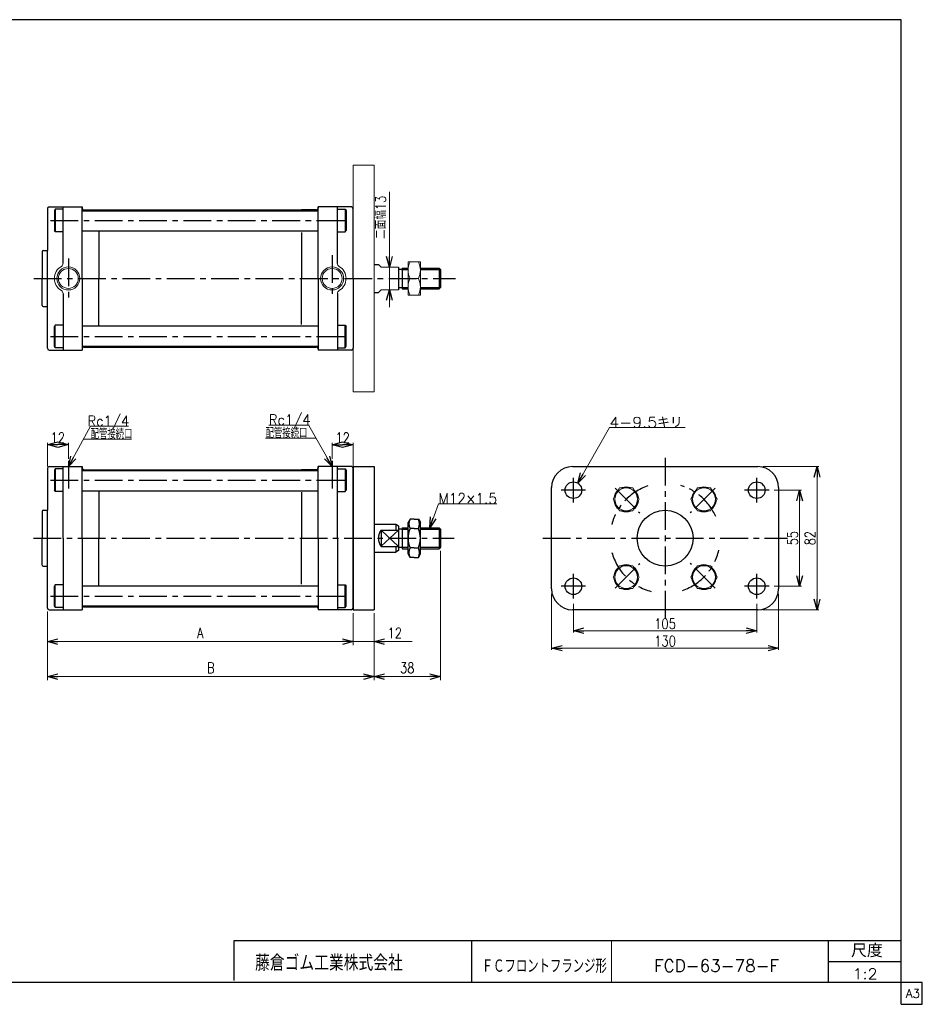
# Model space of a CAD drawing. Header units: millimetres. Extents: x -380 to 408, y -281 to 283.
# Tile 2 of 2: x -109 to 408, y -281 to 283. Entities that reach past the tile are written whole.
import ezdxf
from ezdxf.enums import TextEntityAlignment as Align

# ---------------------------------------------------------------- set-up
doc = ezdxf.new("R2010")
doc.units = ezdxf.units.MM
doc.header["$LTSCALE"] = 0.5
doc.linetypes.add('CENTER', pattern=[50.8, 31.75, -6.35, 6.35, -6.35])
doc.layers.add('Layer0001', color=7, linetype='Continuous')
doc.layers.add('ZUWAKU', color=7, linetype='Continuous')
doc.styles.add('FdaStyle0', font='txt.shx', dxfattribs={"width": 0.8, "bigfont": 'bigfont'})
doc.dimstyles.new('DaDimRotatedStyle', dxfattribs={"dimtxt": 6, "dimasz": 6.000004, "dimexe": 1, "dimexo": 2, "dimgap": 1, "dimtad": 3, "dimdsep": 46, "dimtxsty": 'FdaStyle0', "dimblk1": 'OPEN30', "dimblk2": 'OPEN30', "dimsah": 1, "dimcen": 0.09, "dimclrd": 4, "dimclre": 4, "dimclrt": 4, "dimadec": 0, "dimazin": 2, "dimtfac": 1, "dimtdec": 4, "dimtmove": 0, "dimatfit": 0, "dimfxl": 1, "dimarcsym": 0})

# ---------------------------------------------------------------- blocks, each defined once
blk = doc.blocks.new('_OPEN30')
at = {"color": 0, "linetype": 'ByBlock', "lineweight": -2}
for p, q in [((-1, 0.267949), (0, 0)), ((0, 0), (-1, -0.267949)), ((0, 0), (-1, 0))]:
    blk.add_line(p, q, dxfattribs=at)
blk = doc.blocks.new('*D1')
at = {"layer": 'Layer0001', "color": 4, "linetype": 'Continuous', "lineweight": 13}
for p, q in [((70.16, 31.37), (70.16, 40.53)), ((70.16, 39.53), (82.16, 39.53)), ((82.16, 26.99), (82.16, 40.53))]:
    blk.add_line(p, q, dxfattribs=at)
at = {"layer": 'Layer0001', "color": 4, "xscale": 6.000005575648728, "yscale": 5.999978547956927}
for p, rotation in [((70.16, 39.53), 180), ((82.16, 39.53), 360)]:
    blk.add_blockref('_OPEN30', p, dxfattribs=dict(at, rotation=rotation))
at = {"layer": 'Layer0001', "color": 4, "insert": (76.16, 40.53), "char_height": 6, "width": 19.5, "attachment_point": 8, "style": 'FdaStyle0'}
blk.add_mtext('\\T1.00;12', dxfattribs=at)
blk = doc.blocks.new('*D2')
at = {"layer": 'Layer0001', "color": 4, "linetype": 'Continuous', "lineweight": 13}
for p, q in [((-92.84, 26.99), (-92.84, 40.6)), ((-92.84, 39.6), (-80.84, 39.6)), ((-80.84, 31.37), (-80.84, 40.6))]:
    blk.add_line(p, q, dxfattribs=at)
at = {"layer": 'Layer0001', "color": 4, "xscale": 6.000005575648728, "yscale": 5.999978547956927}
for p, rotation in [((-92.84, 39.6), 180), ((-80.84, 39.6), 360)]:
    blk.add_blockref('_OPEN30', p, dxfattribs=dict(at, rotation=rotation))
at = {"layer": 'Layer0001', "color": 4, "insert": (-86.84, 40.6), "char_height": 6, "width": 19.5, "attachment_point": 8, "style": 'FdaStyle0'}
blk.add_mtext('\\T1.00;12', dxfattribs=at)
blk = doc.blocks.new('DC_GROUP_Φ63_1')
at = {"layer": 'Layer0001', "color": 4, "linetype": 'Continuous', "lineweight": 13}
for p, q in [((126.01, -8.01), (130.98, 5.72)), ((130.98, 5.72), (164.45, 5.72))]:
    blk.add_line(p, q, dxfattribs=at)
at = {"layer": 'Layer0001', "color": 4, "xscale": 6.000005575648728, "yscale": 5.999978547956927, "rotation": 250.1008475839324}
blk.add_blockref('_OPEN30', (126.01, -8.01), dxfattribs=at)
at = {"layer": 'Layer0001', "color": 4, "style": 'FdaStyle0', "width": 0.777778}
blk.add_text('M12×1.5', height=6, dxfattribs=at).set_placement((130.98, 5.72), (164.58, 5.72), align=Align.FIT)
blk = doc.blocks.new('DC_GROUP_Φ63_2')
at = {"color": 4, "linetype": 'Continuous', "lineweight": 13}
for p, q in [((120.66, 144.26), (113.66, 144.26)), ((113.66, 144.26), (113.66, 125.26)), ((120.66, 125.26), (120.66, 144.26)), ((114.79, 134.76), (119.54, 134.76)), ((113.66, 125.26), (120.66, 125.26))]:
    blk.add_line(p, q, dxfattribs=at)
for centre, start, end in [((124.14, 139.51), 153.0711, 206.9289), ((110.18, 139.51), 333.0711, 26.9289), ((124.14, 130.01), 153.0711, 206.9289), ((110.18, 130.01), 333.0711, 26.9289)]:
    blk.add_arc(centre, 10.49, start, end, dxfattribs=at)
blk = doc.blocks.new('DA_IMAGEDIMGROUP_1')
at = {"color": 4, "linetype": 'Continuous', "lineweight": 13}
for p, q in [((102.94, 184.38), (102.94, 141.26)), ((102.94, 128.26), (102.94, 141.26)), ((102.94, 118.26), (102.94, 128.26))]:
    blk.add_line(p, q, dxfattribs=at)
at = {"color": 4, "xscale": 6.000005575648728, "yscale": 5.999978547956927}
for p, rotation in [((102.94, 141.26), 270), ((102.94, 128.26), 90)]:
    blk.add_blockref('_OPEN30', p, dxfattribs=dict(at, rotation=rotation))
at = {"color": 4, "insert": (100.94, 157.38), "char_height": 6, "width": 45, "attachment_point": 7, "rotation": 90, "style": 'FdaStyle0'}
blk.add_mtext('\\T1.00;二面幅13', dxfattribs=at)
blk = doc.blocks.new('DC_GROUP_Φ63_3')
at = {"color": 4, "linetype": 'Continuous', "lineweight": 13}
for p, q in [((234.73, 14.76), (230.98, 8.26)), ((242.24, 14.76), (234.73, 14.76)), ((245.99, 8.26), (242.24, 14.76)), ((230.98, 8.26), (234.73, 1.76)), ((242.24, 1.76), (245.99, 8.26)), ((234.73, 1.76), (242.24, 1.76))]:
    blk.add_line(p, q, dxfattribs=at)
blk.add_circle((238.48, 8.26), 6.5, dxfattribs=at)
blk = doc.blocks.new('DC_GROUP_Φ63_4')
at = {"color": 4, "linetype": 'Continuous', "lineweight": 13}
for p, q in [((275.53, 8.26), (279.28, 14.76)), ((279.28, 14.76), (286.78, 14.76)), ((286.78, 14.76), (290.54, 8.26)), ((279.28, 1.76), (275.53, 8.26)), ((290.54, 8.26), (286.78, 1.76)), ((286.78, 1.76), (279.28, 1.76))]:
    blk.add_line(p, q, dxfattribs=at)
blk.add_circle((283.03, 8.26), 6.5, dxfattribs=at)
blk = doc.blocks.new('DC_GROUP_Φ63_5')
at = {"color": 4, "linetype": 'Continuous', "lineweight": 13}
for p, q in [((230.98, -36.29), (234.73, -29.79)), ((234.73, -29.79), (242.24, -29.79)), ((242.24, -29.79), (245.99, -36.29)), ((234.73, -42.79), (230.98, -36.29)), ((245.99, -36.29), (242.24, -42.79)), ((242.24, -42.79), (234.73, -42.79))]:
    blk.add_line(p, q, dxfattribs=at)
blk.add_circle((238.48, -36.29), 6.5, dxfattribs=at)
blk = doc.blocks.new('DC_GROUP_Φ63_6')
at = {"color": 4, "linetype": 'Continuous', "lineweight": 13}
for p, q in [((230.98, -36.29), (234.73, -29.79)), ((234.73, -29.79), (242.24, -29.79)), ((242.24, -29.79), (245.99, -36.29)), ((234.73, -42.79), (230.98, -36.29)), ((245.99, -36.29), (242.24, -42.79)), ((242.24, -42.79), (234.73, -42.79))]:
    blk.add_line(p, q, dxfattribs=at)
blk.add_circle((238.48, -36.29), 6.5, dxfattribs=at)
blk = doc.blocks.new('DC_GROUP_Φ63_7')
at = {"color": 4, "linetype": 'Continuous', "lineweight": 13}
for p, q in [((279.28, -29.79), (275.53, -36.29)), ((286.78, -29.79), (279.28, -29.79)), ((290.54, -36.29), (286.78, -29.79)), ((275.53, -36.29), (279.28, -42.79)), ((286.78, -42.79), (290.54, -36.29)), ((279.28, -42.79), (286.78, -42.79))]:
    blk.add_line(p, q, dxfattribs=at)
blk.add_circle((283.03, -36.29), 6.5, dxfattribs=at)
blk = doc.blocks.new('*D12')
at = {"color": 4, "linetype": 'Continuous', "lineweight": 13}
for p, q in [((208.26, -51.51), (208.26, -68.01)), ((313.26, -51.51), (313.26, -68.01)), ((208.26, -67.01), (313.26, -67.01))]:
    blk.add_line(p, q, dxfattribs=at)
at = {"color": 4, "xscale": 6.000005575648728, "yscale": 5.999978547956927}
for p, rotation in [((208.26, -67.01), 180), ((313.26, -67.01), 360)]:
    blk.add_blockref('_OPEN30', p, dxfattribs=dict(at, rotation=rotation))
at = {"color": 4, "insert": (260.76, -66.01), "char_height": 6, "width": 30, "attachment_point": 8, "style": 'FdaStyle0'}
blk.add_mtext('\\T1.00;105', dxfattribs=at)
blk = doc.blocks.new('*D13')
at = {"color": 4, "linetype": 'Continuous', "lineweight": 13}
for p, q in [((195.76, -46.01), (195.76, -78.01)), ((325.76, -46.01), (325.76, -78.01)), ((195.76, -77.01), (325.76, -77.01))]:
    blk.add_line(p, q, dxfattribs=at)
at = {"color": 4, "xscale": 6.000005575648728, "yscale": 5.999978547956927}
for p, rotation in [((195.76, -77.01), 180), ((325.76, -77.01), 360)]:
    blk.add_blockref('_OPEN30', p, dxfattribs=dict(at, rotation=rotation))
at = {"color": 4, "insert": (260.76, -76.01), "char_height": 6, "width": 30, "attachment_point": 8, "style": 'FdaStyle0'}
blk.add_mtext('\\T1.00;130', dxfattribs=at)
blk = doc.blocks.new('*D14')
at = {"color": 4, "linetype": 'Continuous', "lineweight": 13}
for p, q in [((323.26, 13.49), (338.76, 13.49)), ((337.76, -41.51), (337.76, 13.49)), ((323.26, -41.51), (338.76, -41.51))]:
    blk.add_line(p, q, dxfattribs=at)
at = {"color": 4, "xscale": 6.000005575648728, "yscale": 5.999978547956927}
for p, rotation in [((337.76, 13.49), 90), ((337.76, -41.51), 270)]:
    blk.add_blockref('_OPEN30', p, dxfattribs=dict(at, rotation=rotation))
at = {"color": 4, "insert": (336.76, -14.01), "char_height": 6, "width": 22.5, "attachment_point": 8, "rotation": 90, "style": 'FdaStyle0'}
blk.add_mtext('\\T1.00;55', dxfattribs=at)
blk = doc.blocks.new('*D15')
at = {"color": 4, "linetype": 'Continuous', "lineweight": 13}
for p, q in [((316.76, 26.99), (348.76, 26.99)), ((347.76, -55.01), (347.76, 26.99)), ((316.76, -55.01), (348.76, -55.01))]:
    blk.add_line(p, q, dxfattribs=at)
at = {"color": 4, "xscale": 6.000005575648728, "yscale": 5.999978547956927}
for p, rotation in [((347.76, 26.99), 90), ((347.76, -55.01), 270)]:
    blk.add_blockref('_OPEN30', p, dxfattribs=dict(at, rotation=rotation))
at = {"color": 4, "insert": (346.76, -14.01), "char_height": 6, "width": 22.5, "attachment_point": 8, "rotation": 90, "style": 'FdaStyle0'}
blk.add_mtext('\\T1.00;82', dxfattribs=at)
blk = doc.blocks.new('*D20')
at = {"color": 4, "linetype": 'Continuous', "lineweight": 13}
for p, q in [((-92.84, -56.01), (-92.84, -75.26)), ((82.16, -57.01), (82.16, -75.26)), ((-92.84, -73.26), (82.16, -73.26))]:
    blk.add_line(p, q, dxfattribs=at)
at = {"color": 4, "xscale": 6.000005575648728, "yscale": 5.999978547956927}
for p, rotation in [((-92.84, -73.26), 180), ((82.16, -73.26), 360)]:
    blk.add_blockref('_OPEN30', p, dxfattribs=dict(at, rotation=rotation))
at = {"color": 4, "insert": (-5.34, -71.26), "char_height": 6, "width": 15, "attachment_point": 8, "style": 'FdaStyle0'}
blk.add_mtext('\\T1.00;A', dxfattribs=at)
blk = doc.blocks.new('*D21')
at = {"color": 4, "linetype": 'Continuous', "lineweight": 13}
for p, q in [((82.16, -57.01), (82.16, -75.26)), ((94.16, -57.01), (94.16, -75.26)), ((82.16, -73.26), (94.16, -73.26)), ((115.96, -73.26), (94.16, -73.26))]:
    blk.add_line(p, q, dxfattribs=at)
at = {"color": 4, "xscale": 6.000005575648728, "yscale": 5.999978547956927, "rotation": 180}
blk.add_blockref('_OPEN30', (94.16, -73.26), dxfattribs=at)
at = {"color": 4, "insert": (101.96, -71.26), "char_height": 6, "width": 22.5, "attachment_point": 7, "style": 'FdaStyle0'}
blk.add_mtext('\\T1.00;12', dxfattribs=at)
blk = doc.blocks.new('*D22')
at = {"color": 4, "linetype": 'Continuous', "lineweight": 13}
for p, q in [((-92.84, -56.01), (-92.84, -95.26)), ((94.16, -57.01), (94.16, -95.26)), ((-92.84, -93.26), (94.16, -93.26))]:
    blk.add_line(p, q, dxfattribs=at)
at = {"color": 4, "xscale": 6.000005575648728, "yscale": 5.999978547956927}
for p, rotation in [((-92.84, -93.26), 180), ((94.16, -93.26), 360)]:
    blk.add_blockref('_OPEN30', p, dxfattribs=dict(at, rotation=rotation))
at = {"color": 4, "insert": (0.66, -91.26), "char_height": 6, "width": 15, "attachment_point": 8, "style": 'FdaStyle0'}
blk.add_mtext('\\T1.00;B', dxfattribs=at)
blk = doc.blocks.new('*D23')
at = {"color": 4, "linetype": 'Continuous', "lineweight": 13}
for p, q in [((132.16, -21.21), (132.16, -95.26)), ((94.16, -57.01), (94.16, -95.26)), ((94.16, -93.26), (132.16, -93.26))]:
    blk.add_line(p, q, dxfattribs=at)
at = {"color": 4, "xscale": 6.000005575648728, "yscale": 5.999978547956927}
for p, rotation in [((94.16, -93.26), 180), ((132.16, -93.26), 360)]:
    blk.add_blockref('_OPEN30', p, dxfattribs=dict(at, rotation=rotation))
at = {"color": 4, "insert": (113.16, -91.26), "char_height": 6, "width": 22.5, "attachment_point": 8, "style": 'FdaStyle0'}
blk.add_mtext('\\T1.00;38', dxfattribs=at)
blk = doc.blocks.new('DC_GROUP_Φ63_12')
at = {"color": 4, "linetype": 'Continuous', "lineweight": 13}
for p, q in [((210.85, 17.47), (228.86, 49.35)), ((228.86, 49.35), (272.19, 49.35))]:
    blk.add_line(p, q, dxfattribs=at)
at = {"color": 4, "xscale": 6.000005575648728, "yscale": 5.999978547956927, "rotation": 240.5384304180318}
blk.add_blockref('_OPEN30', (210.85, 17.47), dxfattribs=at)
at = {"color": 4, "style": 'FdaStyle0', "width": 0.945946}
blk.add_text('4-9.5キリ', height=6, dxfattribs=at).set_placement((228.86, 49.35), (270.86, 49.35), align=Align.FIT)

msp = doc.modelspace()

# ---------------------------------------------------------------- linework, layer by layer
at = {"color": 4, "linetype": 'Continuous', "lineweight": 13}
for p, q in [((82.161, 69.762), (82.161, 199.762)), ((94.161, 199.762), (82.161, 199.762)), ((94.161, 69.762), (94.161, 199.762)), ((98.161, 141.262), (96.635, 142.762)), ((108.161, 141.262), (98.161, 141.262)), ((113.661, 140.762), (113.661, 128.762)), ((96.635, 134.762), (96.635, 134.76)), ((96.635, 126.762), (98.161, 128.262)), ((98.161, 128.262), (108.161, 128.262)), ((94.161, 69.762), (82.161, 69.762))]:
    msp.add_line(p, q, dxfattribs=at)
at = {"color": 4, "linetype": 'Continuous', "lineweight": 25}
for p, q in [((-91.839, 175.762), (-72.839, 175.762)), ((-83.839, 143.423), (-83.839, 175.762)), ((-83.839, 143.423), (-83.839, 175.762)), ((-72.839, 175.762), (-72.839, 175.012)), ((-72.839, 175.012), (-72.839, 175.762)), ((-72.839, 175.012), (-72.839, 175.762)), ((-72.839, 134.762), (-72.839, 175.567)), ((-72.839, 134.762), (-72.839, 175.567)), ((81.161, 175.762), (62.161, 175.762)), ((62.161, 175.762), (62.161, 175.012)), ((81.161, 175.762), (62.161, 175.762)), ((62.161, 175.012), (62.161, 175.762)), ((81.161, 175.762), (62.161, 175.762)), ((62.161, 175.012), (62.161, 175.762)), ((73.161, 143.423), (73.161, 175.762)), ((73.161, 143.423), (73.161, 175.762)), ((-92.839, 174.762), (-92.839, 150.762)), ((-88.339, 174.462), (-88.839, 173.596)), ((-88.339, 174.462), (-88.839, 173.596)), ((-88.839, 173.596), (-88.839, 162.328)), ((-88.839, 173.596), (-88.839, 162.328)), ((-83.839, 174.462), (-88.339, 174.462)), ((-88.339, 174.462), (-88.339, 161.462)), ((-83.839, 174.462), (-88.339, 174.462)), ((-88.339, 174.462), (-88.339, 161.462)), ((-72.839, 173.512), (62.161, 173.512)), ((-72.839, 173.512), (62.161, 173.512)), ((-71.839, 174.012), (-63.339, 174.012)), ((-71.839, 174.012), (61.161, 174.012)), ((-71.839, 174.012), (61.161, 174.012)), ((-63.339, 174.012), (52.661, 174.012)), ((61.161, 174.012), (52.661, 174.012)), ((62.161, 134.762), (62.161, 174.787)), ((62.161, 134.762), (62.161, 174.787)), ((73.161, 174.462), (77.661, 174.462)), ((73.161, 174.462), (77.661, 174.462)), ((77.661, 174.462), (78.161, 173.596)), ((77.661, 174.462), (77.661, 161.462)), ((77.661, 174.462), (78.161, 173.596)), ((77.661, 174.462), (77.661, 161.462)), ((78.161, 173.596), (78.161, 162.328)), ((78.161, 173.596), (78.161, 162.328)), ((82.161, 134.762), (82.161, 174.762)), ((-88.339, 161.462), (-88.839, 162.328)), ((-88.339, 161.462), (-88.839, 162.328)), ((-83.839, 161.462), (-88.339, 161.462)), ((-83.839, 161.462), (-88.339, 161.462)), ((-72.839, 161.962), (62.161, 161.962)), ((-72.839, 161.962), (62.161, 161.962)), ((-63.339, 161.695), (-63.339, 134.762)), ((-63.339, 161.695), (-63.339, 134.762)), ((52.661, 161.141), (52.661, 134.762)), ((52.661, 161.141), (52.661, 134.762)), ((73.161, 161.462), (77.661, 161.462)), ((73.161, 161.462), (77.661, 161.462)), ((77.661, 161.462), (78.161, 162.328)), ((77.661, 161.462), (78.161, 162.328)), ((-95.839, 150.262), (-95.839, 134.762)), ((-95.339, 150.762), (-92.839, 150.762)), ((-92.839, 94.762), (-92.839, 150.762)), ((94.161, 142.762), (96.635, 142.762)), ((108.161, 141.262), (108.161, 128.262)), ((110.161, 139.962), (108.161, 139.962)), ((110.161, 140.762), (113.661, 140.762)), ((110.161, 140.762), (110.161, 128.762)), ((110.161, 139.962), (113.661, 139.962)), ((120.661, 140.762), (131.361, 140.762)), ((120.661, 139.962), (132.161, 139.962)), ((131.361, 140.762), (132.161, 139.962)), ((131.361, 140.762), (131.361, 128.762)), ((132.161, 139.962), (132.161, 129.562)), ((-95.839, 119.262), (-95.839, 134.762)), ((-72.839, 134.762), (-72.839, 93.958)), ((-63.339, 107.83), (-63.339, 134.762)), ((52.661, 108.383), (52.661, 134.762)), ((62.161, 134.762), (62.161, 94.738)), ((82.161, 134.762), (82.161, 94.762)), ((-83.839, 126.102), (-83.839, 93.762)), ((73.161, 126.102), (73.161, 93.762)), ((94.161, 126.762), (96.635, 126.762)), ((108.161, 129.562), (110.161, 129.562)), ((110.161, 129.562), (113.661, 129.562)), ((110.161, 128.762), (113.661, 128.762)), ((120.661, 129.562), (132.161, 129.562)), ((120.661, 128.762), (131.361, 128.762)), ((132.161, 129.562), (131.361, 128.762)), ((-95.339, 118.762), (-92.839, 118.762)), ((-88.339, 108.062), (-88.839, 107.196)), ((-88.839, 95.928), (-88.839, 107.196)), ((-83.839, 108.062), (-88.339, 108.062)), ((-88.339, 95.062), (-88.339, 108.062)), ((-72.839, 107.562), (62.161, 107.562)), ((73.161, 108.062), (77.661, 108.062)), ((77.661, 108.062), (78.161, 107.196)), ((77.661, 95.062), (77.661, 108.062)), ((78.161, 95.928), (78.161, 107.196)), ((-88.339, 95.062), (-88.839, 95.928)), ((-72.839, 96.012), (62.161, 96.012)), ((77.661, 95.062), (78.161, 95.928)), ((-91.839, 93.762), (-72.839, 93.762)), ((-83.839, 95.062), (-88.339, 95.062)), ((-72.839, 94.512), (-72.839, 93.762)), ((-71.839, 95.512), (61.161, 95.512)), ((62.161, 94.512), (62.161, 93.762)), ((81.161, 93.762), (62.161, 93.762)), ((73.161, 95.062), (77.661, 95.062)), ((-92.839, 25.987), (-92.839, 1.987)), ((-91.839, 26.987), (-72.839, 26.987)), ((-88.339, 25.687), (-88.839, 24.821)), ((-88.339, 25.687), (-88.839, 24.821)), ((-88.839, 24.821), (-88.839, 13.553)), ((-88.839, 24.821), (-88.839, 13.553)), ((-83.839, 25.687), (-88.339, 25.687)), ((-88.339, 25.687), (-88.339, 12.687)), ((-83.839, 25.687), (-88.339, 25.687)), ((-88.339, 25.687), (-88.339, 12.687)), ((-83.839, -14.013), (-83.839, 26.987)), ((-83.839, -14.013), (-83.839, 26.987)), ((-72.839, 26.987), (-72.839, 26.237)), ((-72.839, 26.237), (-72.839, 26.987)), ((-72.839, 26.237), (-72.839, 26.987)), ((-72.839, -14.013), (-72.839, 26.792)), ((-72.839, -14.013), (-72.839, 26.792)), ((-72.839, 24.737), (62.161, 24.737)), ((-72.839, 24.737), (62.161, 24.737)), ((-71.839, 25.237), (-63.339, 25.237)), ((-71.839, 25.237), (61.161, 25.237)), ((-71.839, 25.237), (61.161, 25.237)), ((-63.339, 25.237), (52.661, 25.237)), ((61.161, 25.237), (52.661, 25.237)), ((81.161, 26.987), (62.161, 26.987)), ((62.161, 26.987), (62.161, 26.237)), ((81.161, 26.987), (62.161, 26.987)), ((62.161, 26.237), (62.161, 26.987)), ((81.161, 26.987), (62.161, 26.987)), ((62.161, 26.237), (62.161, 26.987)), ((62.161, -14.013), (62.161, 26.011)), ((62.161, -14.013), (62.161, 26.011)), ((73.161, -14.013), (73.161, 26.987)), ((73.161, -14.013), (73.161, 26.987)), ((73.161, 25.687), (77.661, 25.687)), ((73.161, 25.687), (77.661, 25.687)), ((77.661, 25.687), (78.161, 24.821)), ((77.661, 25.687), (77.661, 12.687)), ((77.661, 25.687), (78.161, 24.821)), ((77.661, 25.687), (77.661, 12.687)), ((78.161, 24.821), (78.161, 13.553)), ((78.161, 24.821), (78.161, 13.553)), ((82.161, 26.987), (94.161, 26.987)), ((82.161, 26.987), (82.161, -55.013)), ((82.161, 25.987), (82.161, 1.987)), ((82.161, -14.013), (82.161, 25.987)), ((82.161, -14.013), (82.161, 25.987)), ((82.161, 25.987), (82.161, -14.013)), ((94.161, 26.987), (94.161, -55.013)), ((207.758, 26.987), (313.758, 26.987)), ((-88.339, 12.687), (-88.839, 13.553)), ((-88.339, 12.687), (-88.839, 13.553)), ((-83.839, 12.687), (-88.339, 12.687)), ((-83.839, 12.687), (-88.339, 12.687)), ((-72.839, 13.187), (62.161, 13.187)), ((-72.839, 13.187), (62.161, 13.187)), ((-63.339, 12.92), (-63.339, -14.013)), ((-63.339, 12.92), (-63.339, -14.013)), ((52.661, 12.366), (52.661, -14.013)), ((52.661, 12.366), (52.661, -14.013)), ((73.161, 12.687), (77.661, 12.687)), ((73.161, 12.687), (77.661, 12.687)), ((77.661, 12.687), (78.161, 13.553)), ((77.661, 12.687), (78.161, 13.553)), ((195.758, -43.013), (195.758, 14.987)), ((325.758, 14.987), (325.758, -43.013)), ((-95.839, 1.487), (-95.839, -14.013)), ((-95.339, 1.987), (-92.839, 1.987)), ((-92.839, -54.013), (-92.839, 1.987)), ((114.798, -3.043), (113.661, -5.013)), ((113.661, -23.013), (113.661, -5.013)), ((117.161, -3.043), (114.798, -3.043)), ((117.161, -3.043), (119.524, -3.043)), ((119.524, -3.043), (120.661, -5.013)), ((120.661, -23.013), (120.661, -5.013)), ((94.161, -6.013), (106.661, -6.013)), ((96.635, -6.013), (106.661, -6.013)), ((98.161, -9.313), (98.161, -18.587)), ((98.161, -9.313), (108.161, -9.313)), ((98.161, -9.313), (108.161, -18.713)), ((108.161, -9.313), (98.161, -18.587)), ((106.661, -6.013), (108.161, -7.013)), ((106.661, -6.013), (106.661, -9.313)), ((108.161, -7.013), (108.161, -21.013)), ((110.161, -8.813), (108.161, -8.813)), ((110.161, -8.013), (113.661, -8.013)), ((110.161, -8.013), (110.161, -20.013)), ((110.161, -8.813), (113.661, -8.813)), ((117.161, -8.528), (114.798, -8.528)), ((117.161, -8.528), (119.524, -8.528)), ((120.661, -8.013), (131.361, -8.013)), ((120.661, -8.813), (132.161, -8.813)), ((131.361, -8.013), (132.161, -8.813)), ((131.361, -8.013), (131.361, -20.013)), ((132.161, -8.813), (132.161, -19.213)), ((-95.839, -29.513), (-95.839, -14.013)), ((-83.839, -14.013), (-83.839, -55.013)), ((-72.839, -14.013), (-72.839, -54.818)), ((-63.339, -40.945), (-63.339, -14.013)), ((52.661, -40.392), (52.661, -14.013)), ((62.161, -14.013), (62.161, -54.037)), ((73.161, -14.013), (73.161, -55.013)), ((82.161, -14.013), (82.161, -54.013)), ((82.161, -54.013), (82.161, -14.013)), ((94.161, -22.013), (106.661, -22.013)), ((98.161, -18.713), (108.161, -18.713)), ((106.661, -18.713), (106.661, -22.013)), ((108.161, -21.013), (106.661, -22.013)), ((108.161, -19.213), (110.161, -19.213)), ((110.161, -19.213), (113.661, -19.213)), ((110.161, -20.013), (113.661, -20.013)), ((117.161, -19.498), (114.798, -19.498)), ((117.161, -19.498), (119.524, -19.498)), ((120.661, -19.213), (132.161, -19.213)), ((120.661, -20.013), (131.361, -20.013)), ((132.161, -19.213), (131.361, -20.013)), ((114.798, -24.983), (113.661, -23.013)), ((117.161, -24.983), (114.798, -24.983)), ((117.161, -24.983), (119.524, -24.983)), ((119.524, -24.983), (120.661, -23.013)), ((-95.339, -30.013), (-92.839, -30.013)), ((-88.339, -40.713), (-88.839, -41.579)), ((-88.839, -52.847), (-88.839, -41.579)), ((-83.839, -40.713), (-88.339, -40.713)), ((-88.339, -53.713), (-88.339, -40.713)), ((-72.839, -41.213), (62.161, -41.213)), ((73.161, -40.713), (77.661, -40.713)), ((77.661, -40.713), (78.161, -41.579)), ((77.661, -53.713), (77.661, -40.713)), ((78.161, -52.847), (78.161, -41.579)), ((-91.839, -55.013), (-72.839, -55.013)), ((-88.339, -53.713), (-88.839, -52.847)), ((-83.839, -53.713), (-88.339, -53.713)), ((-72.839, -52.763), (62.161, -52.763)), ((-72.839, -54.263), (-72.839, -55.013)), ((-71.839, -53.263), (61.161, -53.263)), ((62.161, -54.263), (62.161, -55.013)), ((81.161, -55.013), (62.161, -55.013)), ((73.161, -53.713), (77.661, -53.713)), ((77.661, -53.713), (78.161, -52.847)), ((82.161, -55.013), (94.161, -55.013)), ((313.758, -55.013), (207.758, -55.013))]:
    msp.add_line(p, q, dxfattribs=at)
at = {"color": 4, "linetype": 'CENTER', "lineweight": 25}
for p, q in [((-91.109, 167.962), (80.058, 167.962)), ((-91.109, 167.962), (80.058, 167.962)), ((70.161, 148.153), (70.161, 123.228)), ((-80.839, 146.179), (-80.839, 122.488)), ((-100.653, 134.762), (140.846, 134.762)), ((-91.109, 101.562), (80.058, 101.562)), ((-80.839, 30.374), (-80.839, 13.914)), ((70.161, 30.374), (70.161, 13.914)), ((260.758, 31.987), (260.758, -60.013)), ((-91.109, 19.187), (80.058, 19.187)), ((-91.109, 19.187), (80.058, 19.187)), ((208.258, 6.487), (208.258, 20.487)), ((313.258, 6.487), (313.258, 20.487)), ((215.258, 13.487), (201.258, 13.487)), ((232.155, 14.59), (246.303, 0.442)), ((289.36, 14.59), (275.212, 0.442)), ((320.258, 13.487), (306.258, 13.487)), ((-100.811, -14.013), (140.044, -14.013)), ((190.758, -14.013), (330.758, -14.013)), ((232.155, -42.616), (246.303, -28.468)), ((232.155, -42.616), (246.303, -28.468)), ((289.36, -42.616), (275.212, -28.468)), ((208.258, -48.513), (208.258, -34.513)), ((313.258, -48.513), (313.258, -34.513)), ((215.258, -41.513), (201.258, -41.513)), ((320.258, -41.513), (306.258, -41.513)), ((-91.109, -47.213), (80.058, -47.213))]:
    msp.add_line(p, q, dxfattribs=at)
at = {"color": 4, "linetype": 'Continuous', "lineweight": 13}
for centre, radius in [((-80.839, 134.762), 6.597), ((70.161, 134.762), 6.597), ((-80.839, 134.762), 5.697), ((70.161, 134.762), 5.697)]:
    msp.add_circle(centre, radius, dxfattribs=at)
at = {"color": 4, "linetype": 'Continuous', "lineweight": 25}
for centre, radius in [((208.258, 13.487), 4.75), ((313.258, 13.487), 4.75), ((260.758, -14.013), 16), ((208.258, -41.513), 4.75), ((313.258, -41.513), 4.75)]:
    msp.add_circle(centre, radius, dxfattribs=at)
for centre, radius, start, end in [((-91.839, 174.762), 1, 90, 180), ((-71.839, 175.012), 1, 180, 270), ((-71.839, 175.012), 1, 180, 270), ((-71.839, 175.012), 1, 180, 270), ((61.161, 175.012), 1, 270, 0), ((61.161, 175.012), 1, 270, 0), ((61.161, 175.012), 1, 270, 0), ((81.161, 174.762), 1, 0, 90), ((81.161, 174.762), 1, 0, 90), ((81.161, 174.762), 1, 0, 90), ((-95.339, 150.262), 0.5, 90, 180), ((-95.339, 119.262), 0.5, 180, 270), ((-91.839, 94.762), 1, 180, 270), ((-71.839, 94.512), 1, 90, 180), ((61.161, 94.512), 1, 0, 90), ((81.161, 94.762), 1, 270, 360), ((-91.839, 25.987), 1, 90, 180), ((-71.839, 26.237), 1, 180, 270), ((-71.839, 26.237), 1, 180, 270), ((-71.839, 26.237), 1, 180, 270), ((61.161, 26.237), 1, 270, 0), ((61.161, 26.237), 1, 270, 0), ((61.161, 26.237), 1, 270, 0), ((81.161, 25.987), 1, 0, 90), ((81.161, 25.987), 1, 0, 90), ((81.161, 25.987), 1, 0, 90), ((81.161, 25.987), 1, 0, 90), ((207.758, 14.987), 12, 90, 180), ((313.758, 14.987), 12, 0, 90), ((238.519, 8.226), 7, 129.29635, 170.70365), ((238.519, 8.226), 7, 69.0009, 110.9991), ((238.519, 8.226), 7, 7.93159, 52.06841), ((282.996, 8.226), 7, 127.93159, 172.06841), ((282.996, 8.226), 7, 69.0009, 110.9991), ((282.996, 8.226), 7, 9.29635, 50.70365), ((238.519, 8.226), 7, 188.49833, 231.50167), ((238.519, 8.226), 7, 307.17904, 352.82096), ((282.996, 8.226), 7, 187.17904, 232.82096), ((282.996, 8.226), 7, 308.49833, 351.50167), ((-95.339, 1.487), 0.5, 90, 180), ((238.519, 8.226), 7, 247.45173, 292.54827), ((282.996, 8.226), 7, 247.45173, 292.54827), ((119.548, -5.786), 5.485, 150.00001, 209.99999), ((114.774, -5.786), 5.485, 330.00001, 29.99999), ((104.635, -14.013), 8, 144.02169, 215.97831), ((127.457, -14.013), 13.796, 156.57346, 203.42654), ((106.865, -14.013), 13.796, 336.57346, 23.42654), ((119.548, -22.24), 5.485, 150.00001, 209.99999), ((114.774, -22.24), 5.485, 330.00001, 29.99999), ((-95.339, -29.513), 0.5, 180, 270), ((238.519, -36.252), 7, 128.49833, 171.50167), ((238.519, -36.252), 7, 128.49833, 171.50167), ((238.519, -36.252), 7, 67.45173, 112.54827), ((238.519, -36.252), 7, 67.45173, 112.54827), ((238.519, -36.252), 7, 7.17904, 52.82096), ((238.519, -36.252), 7, 7.17904, 52.82096), ((282.996, -36.252), 7, 127.17904, 172.82096), ((282.996, -36.252), 7, 67.45173, 112.54827), ((282.996, -36.252), 7, 8.49833, 51.50167), ((238.519, -36.252), 7, 189.29635, 230.70365), ((238.519, -36.252), 7, 189.29635, 230.70365), ((238.519, -36.252), 7, 307.93159, 352.06841), ((238.519, -36.252), 7, 307.93159, 352.06841), ((282.996, -36.252), 7, 187.93159, 232.06841), ((282.996, -36.252), 7, 309.29635, 350.70365), ((207.758, -43.013), 12, 180, 270), ((238.519, -36.252), 7, 249.0009, 290.9991), ((238.519, -36.252), 7, 249.0009, 290.9991), ((282.996, -36.252), 7, 249.0009, 290.9991), ((313.758, -43.013), 12, 270, 0), ((-91.839, -54.013), 1, 180, 270), ((-71.839, -54.263), 1, 90, 180), ((61.161, -54.263), 1, 0, 90), ((81.161, -54.013), 1, 270, 360), ((81.161, -54.013), 1, 270, 360)]:
    msp.add_arc(centre, radius, start, end, dxfattribs=at)
at = {"color": 4, "linetype": 'Continuous', "lineweight": 13}
for centre, radius, start, end in [((-80.839, 134.762), 8, 120, 240), ((-85.839, 143.423), 2, 300, 0), ((75.161, 143.423), 2, 180, 240), ((70.161, 134.762), 8, 300, 60), ((-85.839, 126.102), 2, 0, 60), ((75.161, 126.102), 2, 120, 180)]:
    msp.add_arc(centre, radius, start, end, dxfattribs=at)
at = {"color": 4, "linetype": 'CENTER', "lineweight": 25}
for start, end in [(108.28724, 165.69081), (23.13438, 73.28348), (194.88585, 255.48948), (288.58078, 347.52286)]:
    msp.add_arc((260.758, -14.013), 31.5, start, end, dxfattribs=at)
at = {"layer": 'Layer0001', "color": 4, "linetype": 'Continuous', "lineweight": 13}
for p, q in [((-80.839, 26.987), (-68.182, 50.171)), ((-68.182, 50.171), (-46.431, 50.171)), ((57.095, 50.694), (33.896, 50.694)), ((57.095, 50.694), (33.896, 50.694)), ((70.161, 26.987), (56.758, 50.502)), ((-72.224, 42.767), (-44.614, 42.767)), ((60.921, 43.199), (32.038, 43.199))]:
    msp.add_line(p, q, dxfattribs=at)
at = {"layer": 'ZUWAKU', "color": 5, "linetype": 'Continuous', "lineweight": 25}
for p, q in [((396, 283), (-380, 283)), ((396, -281), (396, 283)), ((408, -268.5), (-380, -268.5)), ((408, -281), (408, -268.5)), ((396, -281), (408, -281))]:
    msp.add_line(p, q, dxfattribs=at)
at = {"layer": 'ZUWAKU', "color": 4, "linetype": 'Continuous', "lineweight": 25}
for p, q in [((14, -244.5), (396, -244.5)), ((14, -267.43), (14, -244.5)), ((150, -244.5), (150, -268.5)), ((354.27, -268.5), (354.27, -244.5)), ((354.27, -256.5), (396, -256.5))]:
    msp.add_line(p, q, dxfattribs=at)
at = {"layer": 'ZUWAKU', "color": 4, "linetype": 'Continuous', "lineweight": 13}
msp.add_line((230, -244.5), (230, -268.5), dxfattribs=at)

# ---------------------------------------------------------------- block references
at = {"linetype": 'Continuous'}
for name in ['DA_IMAGEDIMGROUP_1', 'DC_GROUP_Φ63_2', 'DC_GROUP_Φ63_12', 'DC_GROUP_Φ63_3', 'DC_GROUP_Φ63_4', 'DC_GROUP_Φ63_5', 'DC_GROUP_Φ63_6', 'DC_GROUP_Φ63_7']:
    msp.add_blockref(name, (0, 0), dxfattribs=at)
at = {"layer": 'Layer0001', "color": 4, "xscale": 6.000005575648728, "yscale": 5.999978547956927}
for p, rotation in [((-80.839, 26.987), 241.3680886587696), ((70.161, 26.987), 299.681599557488)]:
    msp.add_blockref('_OPEN30', p, dxfattribs=dict(at, rotation=rotation))
at = {"layer": 'Layer0001', "linetype": 'Continuous'}
msp.add_blockref('DC_GROUP_Φ63_1', (0, 0), dxfattribs=at)

# ---------------------------------------------------------------- texts
at = {"color": 4, "style": 'FdaStyle0'}
for s, height, width, p, p2 in [('ＦＣフロントフランジ形', 8, 0.619377, (155.808, -263.098), (227.408, -263.098)), ('FCD-63-78-F', 7, 0.822989, (254.418, -262.423), (326.018, -262.423)), ('1:2', 6, 0.8, (368.047, -266.523), (382.447, -266.523))]:
    msp.add_text(s, height=height, dxfattribs=dict(at, width=width)).set_placement(p, p2, align=Align.FIT)
at = {"layer": 'Layer0001', "color": 4, "style": 'FdaStyle0'}
for s, width, p, p2 in [('Rc1/4', 0.8, (-69.942, 50.171), (-45.942, 50.171)), ('Rc1/4', 0.8, (33.896, 50.814), (57.896, 50.814)), ('Rc1/4', 0.8, (33.896, 50.814), (57.896, 50.814)), ('配管接続口', 0.666667, (-68.124, 42.767), (-44.124, 42.767)), ('配管接続口', 0.666667, (32.038, 43.318), (56.038, 43.318))]:
    msp.add_text(s, height=6, dxfattribs=dict(at, width=width)).set_placement(p, p2, align=Align.FIT)
at = {"layer": 'ZUWAKU', "color": 4, "style": 'FdaStyle0'}
for s, height, width, p, p2 in [('尺度', 7.6, 0.749175, (367.23, -254.06), (385.39, -254.06)), ('藤倉ゴム工業株式会社', 9, 0.652778, (26.025, -261.815), (110.625, -261.815))]:
    msp.add_text(s, height=height, dxfattribs=dict(at, width=width)).set_placement(p, p2, align=Align.FIT)
at = {"layer": 'ZUWAKU', "color": 7, "style": 'FdaStyle0', "width": 0.8}
msp.add_text('A3', height=5, dxfattribs=at).set_placement((398.615, -277.25), (406.615, -277.25), align=Align.FIT)

# ---------------------------------------------------------------- dimensions: what is measured, and where the dimension line sits
at = {"linetype": 'Continuous', "lineweight": 13}
for base, p1, p2, picture, middle in [((347.758, 26.987), (314.758, -55.013), (314.758, 26.987), '*D15', (347.758, -14.013)), ((337.758, 13.487), (321.258, -41.513), (321.258, 13.487), '*D14', (337.758, -14.013))]:
    dim = msp.add_linear_dim(base=base, p1=p1, p2=p2, angle=90, dimstyle='DaDimRotatedStyle', override={"dimtxt": 6, "dimasz": 6.000004, "dimexe": 1, "dimexo": 2, "dimgap": 1, "dimtad": 3, "dimtih": 0, "dimtoh": 0, "dimdec": 2, "dimzin": 8, "dimtxsty": 'FdaStyle0', "dimblk1": 'OPEN30', "dimblk2": 'OPEN30', "dimsah": 1, "dimclrd": 4, "dimclre": 4, "dimclrt": 4, "dimazin": 2, "dimtofl": 1, "dimatfit": 0, "dimtolj": 0, "dimtzin": 8}, dxfattribs=at)
    dim.commit()
    dim.dimension.update_dxf_attribs({"geometry": picture, "text_midpoint": middle})
for base, p1, p2, override, picture, middle in [((132.161, -93.263), (94.161, -55.013), (132.161, -19.213), {"dimtxt": 6, "dimasz": 6.000004, "dimexe": 2, "dimexo": 2, "dimgap": 2, "dimtad": 3, "dimtih": 0, "dimtoh": 0, "dimdec": 2, "dimzin": 8, "dimtxsty": 'FdaStyle0', "dimblk1": 'OPEN30', "dimblk2": 'OPEN30', "dimsah": 1, "dimclrd": 4, "dimclre": 4, "dimclrt": 4, "dimazin": 2, "dimtofl": 1, "dimatfit": 0, "dimtolj": 0, "dimtzin": 8}, '*D23', (113.161, -93.263)), ((325.758, -77.013), (195.758, -44.013), (325.758, -44.013), {"dimtxt": 6, "dimasz": 6.000004, "dimexe": 1, "dimexo": 2, "dimgap": 1, "dimtad": 3, "dimtih": 0, "dimtoh": 0, "dimdec": 2, "dimzin": 8, "dimtxsty": 'FdaStyle0', "dimblk1": 'OPEN30', "dimblk2": 'OPEN30', "dimsah": 1, "dimclrd": 4, "dimclre": 4, "dimclrt": 4, "dimazin": 2, "dimtofl": 1, "dimatfit": 0, "dimtolj": 0, "dimtzin": 8}, '*D13', (260.758, -77.013)), ((313.258, -67.013), (208.258, -49.513), (313.258, -49.513), {"dimtxt": 6, "dimasz": 6.000004, "dimexe": 1, "dimexo": 2, "dimgap": 1, "dimtad": 3, "dimtih": 0, "dimtoh": 0, "dimdec": 2, "dimzin": 8, "dimtxsty": 'FdaStyle0', "dimblk1": 'OPEN30', "dimblk2": 'OPEN30', "dimsah": 1, "dimclrd": 4, "dimclre": 4, "dimclrt": 4, "dimazin": 2, "dimtofl": 1, "dimatfit": 0, "dimtolj": 0, "dimtzin": 8}, '*D12', (260.758, -67.013)), ((94.161, -73.263), (82.161, -55.013), (94.161, -55.013), {"dimtxt": 6, "dimasz": 6.000004, "dimexe": 2, "dimexo": 2, "dimgap": 2, "dimtad": 3, "dimtih": 0, "dimtoh": 0, "dimdec": 2, "dimzin": 8, "dimtxsty": 'FdaStyle0', "dimblk1": 'OPEN30', "dimblk2": 'OPEN30', "dimsah": 1, "dimclrd": 4, "dimclre": 4, "dimclrt": 4, "dimazin": 2, "dimtofl": 1, "dimatfit": 0, "dimtolj": 0, "dimtzin": 8}, '*D21', (107.957, -73.263))]:
    dim = msp.add_linear_dim(base=base, p1=p1, p2=p2, dimstyle='DaDimRotatedStyle', override=override, dxfattribs=at)
    dim.commit()
    dim.dimension.update_dxf_attribs({"geometry": picture, "text_midpoint": middle})
for base, p2, text, picture, middle in [((82.161, -73.263), (82.161, -55.013), 'A', '*D20', (-5.339, -73.263)), ((94.161, -93.263), (94.161, -55.013), 'B', '*D22', (0.661, -93.263))]:
    dim = msp.add_linear_dim(base=base, p1=(-92.839, -54.013), p2=p2, text=text, dimstyle='DaDimRotatedStyle', override={"dimtxt": 6, "dimasz": 6.000004, "dimexe": 2, "dimexo": 2, "dimgap": 2, "dimtad": 3, "dimtih": 0, "dimtoh": 0, "dimdec": 2, "dimzin": 8, "dimtxsty": 'FdaStyle0', "dimblk1": 'OPEN30', "dimblk2": 'OPEN30', "dimsah": 1, "dimclrd": 4, "dimclre": 4, "dimclrt": 4, "dimazin": 2, "dimtofl": 1, "dimatfit": 0, "dimtolj": 0, "dimtzin": 8}, dxfattribs=at)
    dim.commit()
    dim.dimension.update_dxf_attribs({"geometry": picture, "text_midpoint": middle})
at = {"layer": 'Layer0001', "linetype": 'Continuous', "lineweight": 13}
for base, p1, p2, picture, middle in [((-80.839, 39.605), (-92.839, 24.987), (-80.839, 29.374), '*D2', (-86.839, 39.605)), ((82.161, 39.534), (70.161, 29.374), (82.161, 24.987), '*D1', (76.161, 39.534))]:
    dim = msp.add_linear_dim(base=base, p1=p1, p2=p2, dimstyle='DaDimRotatedStyle', override={"dimtxt": 6, "dimasz": 6.000004, "dimexe": 1, "dimexo": 2, "dimgap": 1, "dimtad": 3, "dimtih": 0, "dimtoh": 0, "dimdec": 2, "dimzin": 8, "dimtxsty": 'FdaStyle0', "dimblk1": 'OPEN30', "dimblk2": 'OPEN30', "dimsah": 1, "dimclrd": 4, "dimclre": 4, "dimclrt": 4, "dimazin": 2, "dimtofl": 1, "dimatfit": 0, "dimtolj": 0, "dimtzin": 8}, dxfattribs=at)
    dim.commit()
    dim.dimension.update_dxf_attribs({"geometry": picture, "text_midpoint": middle})

doc.saveas('drawing.dxf')
